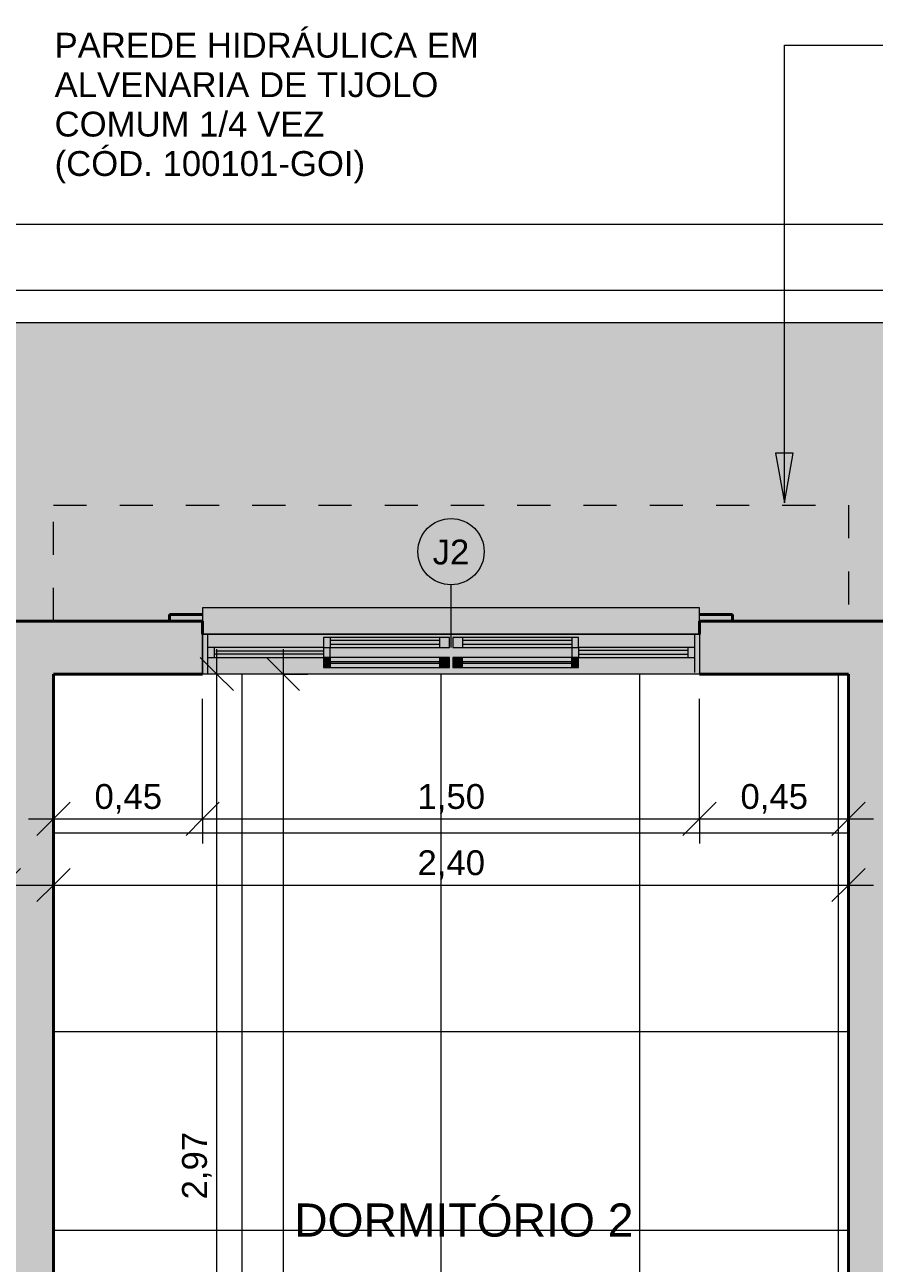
# Model space of a CAD drawing. Header units: metres. Extents: x -10.5 to 2.8, y -19.6 to -9.4.
# Tile 33 of 35: x -3.3 to -0.7, y -13.2 to -9.4. Entities that reach past the tile are written whole.
import ezdxf

# ---------------------------------------------------------------- set-up
doc = ezdxf.new("R2010")
doc.units = ezdxf.units.M
doc.linetypes.add('Projeção', pattern=[0.003969, 0.002381, -0.001587])
for name, color, linetype, lineweight in [('A-ANNO-DIMS', 7, 'Continuous', 9), ('A-ANNO-DIMS-50', 7, 'Continuous', 9), ('A-AREA-IDEN', 7, 'Continuous', 9), ('A-DETL-GENF', 7, 'Continuous', 5), ('A-FLOR', 7, 'Continuous', 5), ('A-FLOR-OVHD', 7, 'Projeção', 5), ('A-FLOR-PATT', 7, 'Continuous', 5), ('A-GLAZ', 7, 'Continuous', 5), ('A-GLAZ-IDEN', 7, 'Continuous', 9), ('A-WALL', 7, 'Continuous', 5), ('A-WALL-PATT', 7, 'Continuous', 5), ('G-ANNO-TEXT', 7, 'Continuous', 9), ('I-WALL', 7, 'Continuous', 5)]:
    doc.layers.add(name, color=color, linetype=linetype, lineweight=lineweight)
doc.layers.add('A-DETL', color=7, linetype='Continuous', lineweight=5, true_color=0x00a600)
doc.styles.add('Arial', font='arial.ttf', dxfattribs={"height": 0.1})
doc.styles.add('Arial_1', font='arial.ttf', dxfattribs={"height": 0.075})
doc.dimstyles.new('Com_linha__ref__contínua__-_Cor_Vermelha_Arial_1_5mm', dxfattribs={"dimscale": 0.3048, "dimtxt": 0.076519, "dimasz": 0.328084, "dimexe": 0.246063, "dimexo": 0.246063, "dimgap": 0.024606, "dimtad": 1, "dimrnd": 0.01, "dimzin": 0, "dimdsep": 46, "dimtxsty": 'Arial_1', "dimblk1": 'OBLIQUE', "dimblk2": 'OBLIQUE', "dimsah": 1, "dimcen": 0.09, "dimdle": 0.246063, "dimazin": 0, "dimtfac": 1, "dimtdec": 4, "dimtix": 1, "dimtmove": 0, "dimatfit": 3, "dimfxl": 1, "dimtvp": 1, "dimtolj": 1, "dimtzin": 0, "dimarcsym": 2})
doc.dimstyles.new('Com_linha__ref__contínua__-_Cor_Vermelha_Arial_1_5mm_1', dxfattribs={"dimscale": 0.3048, "dimtxt": 0.076519, "dimasz": 0.328084, "dimexe": 0.246063, "dimexo": 0.246063, "dimgap": 0.024606, "dimtad": 1, "dimrnd": 0.01, "dimzin": 0, "dimdsep": 46, "dimtxsty": 'Arial_1', "dimblk1": 'OBLIQUE', "dimblk2": 'OBLIQUE', "dimsah": 1, "dimcen": 0.09, "dimdle": 0.246063, "dimazin": 0, "dimtfac": 1, "dimtdec": 4, "dimtix": 1, "dimtmove": 2, "dimatfit": 3, "dimfxl": 1, "dimtvp": 1, "dimtolj": 1, "dimtzin": 0, "dimarcsym": 2})
doc.dimstyles.new('Com_linha__ref__contínua__-_Cor_Vermelha_Arial_1_5mm_2', dxfattribs={"dimscale": 0.3048, "dimtxt": 0.076519, "dimasz": 0.328084, "dimexe": 0.246063, "dimexo": 0.246063, "dimgap": 0.024606, "dimtad": 1, "dimdec": 1, "dimlfac": 100, "dimrnd": 0.1, "dimdsep": 46, "dimtxsty": 'Arial_1', "dimblk1": 'OBLIQUE', "dimblk2": 'OBLIQUE', "dimsah": 1, "dimcen": 0.09, "dimdle": 0.246063, "dimazin": 0, "dimtfac": 1, "dimtdec": 4, "dimtix": 1, "dimtmove": 0, "dimatfit": 3, "dimfxl": 1, "dimtvp": 1, "dimtolj": 1, "dimtzin": 0, "dimarcsym": 2})

# ---------------------------------------------------------------- blocks, each defined once
blk = doc.blocks.new('JANELA DE CORRE_VEL TERREO0')
at = {"layer": 'A-GLAZ', "true_color": 0xfffffe}
h = blk.add_hatch(color=7, dxfattribs=at)
h.paths.add_polyline_path([(-0.75, 0.08), (-0.75, -0.04), (0.75, -0.04), (0.75, 0.08), (0.0121, 0.08)])
h.paths.add_polyline_path([(-0.005, 0.06), (-0.005, 0.03), (-0.385, 0.03), (-0.385, 0.06), (-0.035, 0.06)])
h.paths.add_polyline_path([(0.0121, 0.06), (0.385, 0.06), (0.385, 0.03), (0.005, 0.03), (0.005, 0.06)])
at = {"layer": 'A-GLAZ', "lineweight": 15}
for p, q in [((-0.75, -0.04), (-0.75, 0.08)), ((-0.735, -0.04), (-0.735, 0.075)), ((0.735, -0.04), (0.735, 0.08)), ((0.75, -0.04), (0.75, 0.08)), ((-0.385, 0.03), (-0.735, 0.03)), ((-0.735, 0), (-0.385, 0)), ((-0.715, 0), (-0.715, 0.03)), ((-0.385, 0.02), (-0.715, 0.02)), ((-0.715, 0.009), (-0.385, 0.009)), ((-0.385, 0), (-0.385, 0.03)), ((-0.005, 0), (-0.385, 0)), ((-0.385, 0), (-0.385, -0.03)), ((-0.365, 0), (-0.365, 0.03)), ((-0.365, -0.03), (-0.365, 0)), ((0.385, 0), (0.005, 0)), ((0.005, 0), (0.005, -0.03)), ((0.035, -0.03), (0.035, 0)), ((0.365, 0.03), (0.365, 0)), ((0.365, -0.03), (0.365, 0)), ((0.385, 0), (0.385, 0.03)), ((0.735, 0.03), (0.385, 0.03)), ((0.385, 0.02), (0.715, 0.02)), ((0.71, 0.01), (0.385, 0.01)), ((0.385, 0), (0.735, 0)), ((0.385, -0.03), (0.385, 0)), ((0.715, 0), (0.715, 0.03)), ((-0.385, -0.03), (-0.005, -0.03)), ((-0.035, -0.01), (-0.365, -0.01)), ((-0.365, -0.021), (-0.035, -0.021)), ((-0.035, -0.03), (-0.035, 0)), ((-0.005, -0.03), (-0.005, 0)), ((0.005, -0.03), (0.385, -0.03)), ((0.365, -0.01), (0.035, -0.01)), ((0.035, -0.021), (0.365, -0.021))]:
    blk.add_line(p, q, dxfattribs=at)
at = {"layer": 'A-GLAZ'}
for p, q in [((-0.75, 0.08), (0.75, 0.08)), ((-0.75, -0.04), (-0.75, 0.08)), ((0.75, 0.08), (0.75, -0.04))]:
    blk.add_line(p, q, dxfattribs=at)
blk = doc.blocks.new('Paredes 1 - Paredes 1-2288142-NIVEL TERREO')
at = {"layer": 'A-WALL', "lineweight": 50, "true_color": 0x808080}
h = blk.add_hatch(color=8, dxfattribs=at)
h.paths.add_polyline_path([(-3.6836, -11.235), (-3.6836, -11.215), (-3.7836, -11.215), (-3.7836, -11.235)])
h.paths.add_polyline_path([(-4.5836, -11.235), (-4.5836, -11.215), (-4.6836, -11.215), (-4.6836, -11.235)])
h.paths.add_polyline_path([(-1.1736, -11.235), (-1.1736, -11.215), (-1.2736, -11.215), (-1.2736, -11.235)])
h.paths.add_polyline_path([(-2.8736, -11.235), (-2.7736, -11.235), (-2.7736, -11.215), (-2.8736, -11.215)])
h.paths.add_polyline_path([(-5.5936, -11.235), (-5.4936, -11.235), (-5.4936, -11.215), (-5.5936, -11.215), (-5.5936, -11.219)])
h.paths.add_polyline_path([(-7.1914, -11.235), (-7.0936, -11.235), (-7.0936, -11.215), (-7.1936, -11.215), (-7.1936, -11.235)])
at = {"layer": 'A-WALL', "lineweight": 50}
for p, q in [((-2.7736, -11.215), (-2.8736, -11.215)), ((-2.8736, -11.215), (-2.8736, -11.235)), ((-1.1736, -11.215), (-1.2736, -11.215)), ((-1.1736, -11.235), (-1.1736, -11.215)), ((-2.8736, -11.235), (-2.7736, -11.235)), ((-1.2736, -11.235), (-1.1736, -11.235))]:
    blk.add_line(p, q, dxfattribs=at)
blk = doc.blocks.new('TAG - Janela - Janela-2098303-NIVEL TERREO')
at = {"layer": 'A-GLAZ-IDEN'}
blk.add_circle((0, 0), 0.002, dxfattribs=at)
blk = doc.blocks.new('DIMBLOCK14-NIVEL TERREO')
at = {"layer": 'A-ANNO-DIMS-50', "color": 242, "true_color": 0xbd2b2e}
for p, q in [((-2.7736, -11.8321), (-2.7736, -11.47)), ((-1.2736, -11.8321), (-1.2736, -11.47)), ((-2.7736, -11.8321), (-2.7236, -11.7821)), ((-1.2736, -11.8321), (-1.2236, -11.7821)), ((-2.7736, -11.8321), (-2.8236, -11.8821)), ((-2.7736, -11.8321), (-1.2736, -11.8321)), ((-2.7736, -11.8321), (-2.7736, -11.9071)), ((-1.2736, -11.8321), (-1.3236, -11.8821)), ((-1.2736, -11.8321), (-1.2736, -11.9071))]:
    blk.add_line(p, q, dxfattribs=at)
at = {"layer": 'A-ANNO-DIMS-50', "color": 0, "insert": (-2.1249, -11.7272), "char_height": 0.075, "width": 0.242979, "attachment_point": 1, "line_spacing_factor": 0.941778, "style": 'Arial_1'}
blk.add_mtext('1,50', dxfattribs=at)
blk = doc.blocks.new('_Oblique')
at = {"color": 0, "linetype": 'ByBlock', "lineweight": -2}
blk.add_line((-0.5, -0.5), (0.5, 0.5), dxfattribs=at)
blk = doc.blocks.new('DIMBLOCK19-NIVEL TERREO')
at = {"layer": 'A-ANNO-DIMS-50', "color": 242, "true_color": 0xbd2b2e}
for p, q in [((-3.4337, -12.0321), (-3.4337, -11.9571)), ((-3.3737, -12.0321), (-3.3737, -11.9571)), ((-3.4337, -12.0321), (-3.3837, -11.9821)), ((-3.3737, -12.0321), (-3.3237, -11.9821)), ((-3.5087, -12.0321), (-3.2987, -12.0321)), ((-3.4337, -12.0321), (-3.4837, -12.0821)), ((-3.4337, -12.0321), (-3.4337, -12.0364)), ((-3.3737, -12.0321), (-3.4237, -12.0821)), ((-3.3737, -12.0321), (-3.3737, -12.0364))]:
    blk.add_line(p, q, dxfattribs=at)
at = {"layer": 'A-ANNO-DIMS-50', "color": 0, "insert": (-3.4325, -11.9272), "char_height": 0.075, "width": 0.069221, "attachment_point": 1, "line_spacing_factor": 0.941778, "style": 'Arial_1'}
blk.add_mtext('6', dxfattribs=at)
blk = doc.blocks.new('DIMBLOCK33-NIVEL TERREO')
at = {"layer": 'A-ANNO-DIMS-50', "color": 242, "true_color": 0xbd2b2e}
for p, q in [((-7.7037, -10.2365), (-7.7037, -10.1615)), ((-0.6636, -10.2365), (-0.6636, -10.1615)), ((-7.7037, -10.2365), (-7.6537, -10.1865)), ((-0.6636, -10.2365), (-0.6136, -10.1865)), ((-7.7037, -10.2365), (-7.7537, -10.2865)), ((-7.7037, -10.2365), (-0.6636, -10.2365)), ((-7.7037, -10.2365), (-7.7037, -11.16)), ((-0.6636, -10.2365), (-0.7136, -10.2865)), ((-0.6636, -10.2365), (-0.6636, -11.16))]:
    blk.add_line(p, q, dxfattribs=at)
at = {"layer": 'A-ANNO-DIMS-50', "color": 0, "insert": (-3.8985, -10.1316), "char_height": 0.075, "width": 0.242979, "attachment_point": 1, "line_spacing_factor": 0.941778, "style": 'Arial_1'}
blk.add_mtext('7,04', dxfattribs=at)
blk = doc.blocks.new('DIMBLOCK35-NIVEL TERREO')
at = {"layer": 'A-ANNO-DIMS-50', "color": 242, "true_color": 0xbd2b2e}
for p, q in [((-8.6037, -10.0365), (-8.6037, -9.9615)), ((0.2364, -10.0365), (0.2364, -9.9615)), ((-8.6037, -10.0365), (-8.5537, -9.9865)), ((0.2364, -10.0365), (0.2864, -9.9865)), ((-8.6787, -10.0365), (0.3114, -10.0365)), ((-8.6037, -10.0365), (-8.6537, -10.0865)), ((-8.6037, -10.0365), (-8.6037, -10.26)), ((0.2364, -10.0365), (0.1864, -10.0865)), ((0.2364, -10.0365), (0.2364, -10.26))]:
    blk.add_line(p, q, dxfattribs=at)
at = {"layer": 'A-ANNO-DIMS-50', "color": 0, "insert": (-3.8881, -9.9316), "char_height": 0.075, "width": 0.242979, "attachment_point": 1, "line_spacing_factor": 0.941778, "style": 'Arial_1'}
blk.add_mtext('8,84', dxfattribs=at)
blk = doc.blocks.new('DIMBLOCK60-NIVEL TERREO')
at = {"layer": 'A-ANNO-DIMS-50', "color": 242, "true_color": 0xbd2b2e}
for p, q in [((-2.7307, -14.44), (-2.7307, -11.32)), ((-2.7307, -11.395), (-2.7807, -11.345)), ((-2.7307, -11.395), (-2.8057, -11.395)), ((-2.7307, -11.395), (-2.6807, -11.445)), ((-2.7307, -11.395), (-2.7264, -11.395)), ((-2.7307, -14.365), (-2.7807, -14.315)), ((-2.7307, -14.365), (-3.1487, -14.365)), ((-2.7307, -14.365), (-2.6807, -14.415)), ((-2.7307, -14.365), (-2.6557, -14.365))]:
    blk.add_line(p, q, dxfattribs=at)
at = {"layer": 'A-ANNO-DIMS-50', "color": 0, "insert": (-2.8356, -12.9813), "char_height": 0.075, "width": 0.242979, "attachment_point": 1, "rotation": 90, "line_spacing_factor": 0.941778, "style": 'Arial_1'}
blk.add_mtext('2,97', dxfattribs=at)
blk = doc.blocks.new('DIMBLOCK61-NIVEL TERREO')
at = {"layer": 'A-ANNO-DIMS-50', "color": 242, "true_color": 0xbd2b2e}
for p, q in [((-2.5307, -11.32), (-2.5307, -15.39)), ((-2.5307, -11.395), (-2.5807, -11.345)), ((-2.5307, -11.395), (-2.535, -11.395)), ((-2.5307, -11.395), (-2.4807, -11.445)), ((-2.5307, -11.395), (-2.4557, -11.395)), ((-2.5307, -15.315), (-2.5807, -15.265)), ((-2.5307, -15.315), (-2.535, -15.315)), ((-2.5307, -15.315), (-2.4807, -15.365)), ((-2.5307, -15.315), (-2.4557, -15.315))]:
    blk.add_line(p, q, dxfattribs=at)
at = {"layer": 'A-ANNO-DIMS-50', "color": 0, "insert": (-2.6356, -13.4563), "char_height": 0.075, "width": 0.242979, "attachment_point": 1, "rotation": 90, "line_spacing_factor": 0.941778, "style": 'Arial_1'}
blk.add_mtext('3,92', dxfattribs=at)
blk = doc.blocks.new('DIMBLOCK62-NIVEL TERREO')
at = {"layer": 'A-ANNO-DIMS-50', "color": 242, "true_color": 0xbd2b2e}
for p, q in [((-2.7736, -11.8321), (-2.7736, -11.47)), ((-3.2237, -11.8321), (-3.2237, -11.7571)), ((-3.2237, -11.8321), (-3.1737, -11.7821)), ((-2.7736, -11.8321), (-2.7236, -11.7821)), ((-3.2987, -11.8321), (-2.6986, -11.8321)), ((-3.2237, -11.8321), (-3.2737, -11.8821)), ((-3.2237, -11.8321), (-3.2237, -11.8364)), ((-2.7736, -11.8321), (-2.8236, -11.8821)), ((-2.7736, -11.8321), (-2.7736, -11.9071))]:
    blk.add_line(p, q, dxfattribs=at)
at = {"layer": 'A-ANNO-DIMS-50', "color": 0, "insert": (-3.0999, -11.7272), "char_height": 0.075, "width": 0.242979, "attachment_point": 1, "line_spacing_factor": 0.941778, "style": 'Arial_1'}
blk.add_mtext('0,45', dxfattribs=at)
blk = doc.blocks.new('DIMBLOCK63-NIVEL TERREO')
at = {"layer": 'A-ANNO-DIMS-50', "color": 242, "true_color": 0xbd2b2e}
for p, q in [((-1.2736, -11.8321), (-1.2736, -11.47)), ((-0.8236, -11.8321), (-0.8236, -11.7571)), ((-1.2736, -11.8321), (-1.2236, -11.7821)), ((-0.8236, -11.8321), (-0.7736, -11.7821)), ((-1.3486, -11.8321), (-0.7486, -11.8321)), ((-1.2736, -11.8321), (-1.3236, -11.8821)), ((-1.2736, -11.8321), (-1.2736, -11.9071)), ((-0.8236, -11.8321), (-0.8736, -11.8821)), ((-0.8236, -11.8321), (-0.8236, -11.8364))]:
    blk.add_line(p, q, dxfattribs=at)
at = {"layer": 'A-ANNO-DIMS-50', "color": 0, "insert": (-1.1499, -11.7272), "char_height": 0.075, "width": 0.242979, "attachment_point": 1, "line_spacing_factor": 0.941778, "style": 'Arial_1'}
blk.add_mtext('0,45', dxfattribs=at)
blk = doc.blocks.new('DIMBLOCK64-NIVEL TERREO')
at = {"layer": 'A-ANNO-DIMS-50', "color": 242, "true_color": 0xbd2b2e}
for p, q in [((-3.2237, -12.0321), (-3.2237, -11.9571)), ((-0.8236, -12.0321), (-0.8236, -11.9571)), ((-3.2237, -12.0321), (-3.1737, -11.9821)), ((-0.8236, -12.0321), (-0.7736, -11.9821)), ((-3.2987, -12.0321), (-0.7486, -12.0321)), ((-3.2237, -12.0321), (-3.2737, -12.0821)), ((-3.2237, -12.0321), (-3.2237, -12.0364)), ((-0.8236, -12.0321), (-0.8736, -12.0821)), ((-0.8236, -12.0321), (-0.8236, -12.0364))]:
    blk.add_line(p, q, dxfattribs=at)
at = {"layer": 'A-ANNO-DIMS-50', "color": 0, "insert": (-2.1249, -11.9272), "char_height": 0.075, "width": 0.242979, "attachment_point": 1, "line_spacing_factor": 0.941778, "style": 'Arial_1'}
blk.add_mtext('2,40', dxfattribs=at)

msp = doc.modelspace()

# ---------------------------------------------------------------- hatches: boundary and pattern name
at = {"layer": 'A-DETL-GENF', "true_color": 0xc0c0c0}
msp.add_hatch(color=9, dxfattribs=at).paths.add_polyline_path([(-1.9684, -11.275), (-1.2736, -11.275), (-1.2736, -11.195), (-2.7736, -11.1952), (-2.7736, -11.275), (-2.0206, -11.275)])
at = {"layer": 'A-DETL-GENF', "true_color": 0x808080}
h = msp.add_hatch(color=8, dxfattribs=at)
h.paths.add_polyline_path([(-6.2336, -18.235), (-5.9136, -18.235), (-5.9136, -18.075), (-6.0136, -18.075), (-6.0136, -17.995), (-6.1736, -17.995), (-6.1736, -18.075), (-6.2336, -18.075), (-6.2336, -18.225)])
h.paths.add_polyline_path([(-3.3197, -18.235), (-2.8823, -18.235), (-2.8823, -18.075), (-3.3197, -18.075), (-3.3197, -18.225)])
h.paths.add_polyline_path([(-5.1436, -14.365), (-4.9836, -14.365), (-4.9836, -14.275), (-4.9336, -14.275), (-4.9336, -14.115), (-4.9836, -14.115), (-4.9836, -14.005), (-5.1436, -14.005), (-5.1436, -14.115)])
h.paths.add_polyline_path([(-3.3737, -11.46), (-3.2237, -11.46), (-3.2237, -11.395), (-3.1205, -11.395), (-3.1205, -11.235), (-3.5627, -11.235), (-3.5627, -11.395), (-3.3737, -11.395)])
at = {"layer": 'A-DETL-GENF', "true_color": 0xffffff}
for points in [[(-2.4086, -11.375), (-2.3886, -11.375), (-2.3886, -11.345), (-2.4086, -11.345), (-2.4086, -11.362)], [(-2.0586, -11.375), (-2.0286, -11.375), (-2.0286, -11.345), (-2.0586, -11.345), (-2.0586, -11.362)], [(-2.0186, -11.375), (-1.9886, -11.375), (-1.9886, -11.345), (-2.0186, -11.345), (-2.0186, -11.362)], [(-1.655, -11.375), (-1.6386, -11.375), (-1.6386, -11.345), (-1.6586, -11.345), (-1.6586, -11.375)]]:
    msp.add_hatch(color=7, dxfattribs=at).paths.add_polyline_path(points)
h = msp.add_hatch(color=7, dxfattribs=at)
h.paths.add_polyline_path([(-2.3886, -11.375), (-2.0586, -11.375), (-2.0586, -11.362), (-2.3886, -11.362)])
h.paths.add_polyline_path([(-2.0586, -11.358), (-2.0586, -11.345), (-2.3886, -11.345), (-2.3886, -11.358), (-2.0728, -11.358)])
at = {"layer": 'A-DETL-GENF', "true_color": 0xe1ffff}
for points in [[(-2.2818, -11.362), (-2.0586, -11.362), (-2.0586, -11.358), (-2.3886, -11.358), (-2.3886, -11.362), (-2.3862, -11.362)], [(-1.8639, -11.362), (-1.6586, -11.362), (-1.6586, -11.358), (-1.9886, -11.358), (-1.9886, -11.362), (-1.9684, -11.362)]]:
    msp.add_hatch(color=7, dxfattribs=at).paths.add_polyline_path(points)
at = {"layer": 'A-DETL-GENF', "true_color": 0xffffff}
h = msp.add_hatch(color=7, dxfattribs=at)
h.paths.add_polyline_path([(-1.9886, -11.375), (-1.6586, -11.375), (-1.6586, -11.362), (-1.9886, -11.362)])
h.paths.add_polyline_path([(-1.8639, -11.358), (-1.6586, -11.358), (-1.6586, -11.345), (-1.9886, -11.345), (-1.9886, -11.358), (-1.9684, -11.358)])
at = {"layer": 'A-FLOR-PATT', "true_color": 0xd8d8d8}
h = msp.add_hatch(color=254, dxfattribs=at)
h.paths.add_polyline_path([(1.4064, -18.075), (1.4064, -14.3149), (0.5064, -14.315), (0.5064, -16.075), (0.5264, -16.075), (0.5264, -16.175), (0.5464, -16.175), (0.5458, -17.375), (0.5264, -17.375), (0.5264, -17.475), (0.5064, -17.475), (0.5064, -18.075), (0.5697, -18.075)])
h.paths.add_polyline_path([(-8.6037, -14.315), (-7.7037, -14.315), (-7.7037, -11.235), (-7.1936, -11.235), (-7.1936, -11.215), (-7.0936, -11.215), (-7.0936, -11.195), (-5.5936, -11.1952), (-5.5936, -11.215), (-5.4936, -11.215), (-5.4936, -11.235), (-4.6836, -11.235), (-4.6836, -11.215), (-4.5836, -11.215), (-4.5836, -11.195), (-3.7836, -11.1953), (-3.7836, -11.215), (-3.6836, -11.215), (-3.6836, -11.235), (-2.8736, -11.235), (-2.8736, -11.215), (-2.7736, -11.215), (-2.7736, -11.195), (-1.2736, -11.1952), (-1.2736, -11.215), (-1.1736, -11.215), (-1.1736, -11.235), (-0.6636, -11.235), (-0.6636, -12.115), (0.2364, -12.115), (0.2364, -10.335), (-8.6037, -10.335), (-8.6037, -13.115), (-9.2336, -13.115), (-9.2336, -14.315)])
at = {"layer": 'A-FLOR-PATT', "true_color": 0x787878}
h = msp.add_hatch(dxfattribs=at)
h.set_pattern_fill('FP_8', color=8, style=0, pattern_type=2)
h.set_pattern_definition([(0, (-2.654, -16.075), (0, 0.6), []), (90, (-2.654, -16.075), (-0.6, 4e-17), [])])
h.paths.add_polyline_path([(0.3464, -18.075), (0.3464, -15.475), (-3.3837, -15.475), (-3.3834, -15.235), (-3.2629, -15.235), (-3.2629, -15.255), (-3.2237, -15.255), (-3.2237, -15.315), (-0.8236, -15.315), (-0.8236, -11.395), (-3.2237, -11.395), (-3.2237, -14.375), (-3.2537, -14.375), (-3.2537, -14.395), (-3.3837, -14.395), (-3.3837, -14.275), (-4.9836, -14.275), (-4.9836, -14.395), (-5.1136, -14.395), (-5.1136, -14.375), (-5.1436, -14.375), (-5.1436, -11.395), (-7.5437, -11.395), (-7.5437, -15.315), (-5.1436, -15.315), (-5.1436, -15.255), (-5.1043, -15.255), (-5.1043, -15.235), (-4.9836, -15.235), (-4.9836, -15.475), (-6.0136, -15.475), (-6.0136, -18.075), (-5.2136, -18.075), (-5.2136, -17.575), (-4.0136, -17.575), (-4.0136, -18.075), (-3.2137, -18.075), (-3.2137, -17.275), (-3.2337, -17.275), (-3.2337, -16.405), (-2.8637, -16.405), (-2.8637, -18.075), (0.0728, -18.075)])
h.paths.add_polyline_path([(-4.6136, -17.7955), (-4.6084, -17.7948), (-4.6036, -17.7928), (-4.5985, -17.7885), (-4.5963, -17.7855), (-4.5943, -17.7807), (-4.5936, -17.7755), (-4.5943, -17.7703), (-4.5963, -17.7655), (-4.5994, -17.7614), (-4.6036, -17.7582), (-4.6084, -17.7562), (-4.6136, -17.7555), (-4.6188, -17.7562), (-4.6236, -17.7582), (-4.6277, -17.7614), (-4.6309, -17.7655), (-4.6329, -17.7703), (-4.6336, -17.7755), (-4.6321, -17.7826), (-4.6309, -17.7855), (-4.6263, -17.7907), (-4.6233, -17.7929), (-4.6188, -17.7948), (-4.6158, -17.7952)])
h.paths.add_polyline_path([(-5.8632, -15.2918), (-5.906, -15.2904), (-5.9477, -15.2803), (-5.9477, -15.2439), (-5.9577, -15.2439), (-5.9577, -15.2339), (-5.9977, -15.2339), (-5.9977, -15.1939), (-5.9579, -15.1939), (-5.9579, -15.1839), (-5.9479, -15.1839), (-5.9479, -15.1486), (-5.9062, -15.1386), (-5.861, -15.1376), (-5.8211, -15.1445), (-5.8279, -15.1639), (-5.8633, -15.158), (-5.8947, -15.158), (-5.9279, -15.1639), (-5.9279, -15.1839), (-5.9179, -15.1839), (-5.9179, -15.1939), (-5.1133, -15.1939), (-5.1133, -15.2339), (-5.9177, -15.2339), (-5.9177, -15.2439), (-5.9277, -15.2439), (-5.9277, -15.265), (-5.8946, -15.271), (-5.8609, -15.271), (-5.8277, -15.265), (-5.8209, -15.2845), (-5.8609, -15.2914)])
h.paths.add_polyline_path([(-2.5041, -15.2918), (-2.5464, -15.2845), (-2.5396, -15.265), (-2.5041, -15.271), (-2.4727, -15.271), (-2.4396, -15.265), (-2.4396, -15.2439), (-2.4496, -15.2439), (-2.4496, -15.2339), (-3.254, -15.2339), (-3.254, -15.1939), (-2.4494, -15.1939), (-2.4494, -15.1839), (-2.4394, -15.1839), (-2.4394, -15.1639), (-2.4726, -15.158), (-2.5062, -15.158), (-2.5394, -15.1639), (-2.5462, -15.1445), (-2.504, -15.1372), (-2.4611, -15.1386), (-2.4194, -15.1486), (-2.4194, -15.1839), (-2.4094, -15.1839), (-2.4094, -15.1939), (-2.3696, -15.1939), (-2.3696, -15.2339), (-2.4096, -15.2339), (-2.4096, -15.2439), (-2.4196, -15.2439), (-2.4196, -15.2803), (-2.4612, -15.2904), (-2.4727, -15.2908)])
at = {"layer": 'A-WALL-PATT', "true_color": 0x808080}
h = msp.add_hatch(color=8, dxfattribs=at)
h.paths.add_polyline_path([(-0.8236, -11.395), (-0.8236, -11.235), (-1.2736, -11.235), (-1.2736, -11.395)])
h.paths.add_polyline_path([(-2.7736, -11.395), (-2.7736, -11.235), (-3.1205, -11.235), (-3.1205, -11.395), (-3.013, -11.395)])
for points in [[(-0.7436, -15.315), (-0.6636, -15.315), (-0.6636, -11.235), (-0.8236, -11.235), (-0.8236, -15.315)], [(-3.3737, -14.115), (-3.2237, -14.115), (-3.2237, -11.46), (-3.3737, -11.46), (-3.3737, -13.9493)]]:
    msp.add_hatch(color=8, dxfattribs=at).paths.add_polyline_path(points)
at = {"layer": 'G-ANNO-TEXT'}
msp.add_hatch(color=256, dxfattribs=at).paths.add_polyline_path([(-1.0173, -10.8782), (-0.9909, -10.7282), (-1.0438, -10.7282)])

# ---------------------------------------------------------------- linework, layer by layer
at = {"layer": 'A-DETL', "color": 7}
for p, q in [((-1.2736, -11.195), (-2.7736, -11.195)), ((-2.7736, -11.195), (-2.7736, -11.235)), ((-1.2736, -11.235), (-1.2736, -11.195)), ((-2.0586, -11.358), (-2.3886, -11.358)), ((-2.3886, -11.362), (-2.0586, -11.362)), ((-1.6586, -11.358), (-1.9886, -11.358)), ((-1.9886, -11.362), (-1.6586, -11.362))]:
    msp.add_line(p, q, dxfattribs=at)
at = {"layer": 'A-DETL', "color": 7, "lineweight": 50}
for p, q in [((-3.1205, -11.235), (-3.5627, -11.235)), ((-2.7736, -11.235), (-2.7736, -11.275)), ((-1.2736, -11.275), (-1.2736, -11.235)), ((-3.2237, -11.46), (-3.2237, -11.395)), ((-3.2237, -11.395), (-3.1205, -11.395))]:
    msp.add_line(p, q, dxfattribs=at)
at = {"layer": 'A-DETL', "color": 7, "lineweight": 25}
msp.add_line((-2.7736, -11.275), (-1.2736, -11.275), dxfattribs=at)
at = {"layer": 'A-DETL', "color": 7, "lineweight": 15}
for p, q in [((-2.4086, -11.345), (-2.4086, -11.375)), ((-2.3886, -11.345), (-2.4086, -11.345)), ((-2.3886, -11.345), (-2.3886, -11.358)), ((-2.0586, -11.345), (-2.3886, -11.345)), ((-2.3886, -11.358), (-2.3886, -11.362)), ((-2.3886, -11.362), (-2.3886, -11.375)), ((-2.0586, -11.345), (-2.0586, -11.358)), ((-2.0286, -11.345), (-2.0586, -11.345)), ((-2.0586, -11.362), (-2.0586, -11.358)), ((-2.0586, -11.362), (-2.0586, -11.375)), ((-2.0286, -11.375), (-2.0286, -11.345)), ((-1.9886, -11.345), (-2.0186, -11.345)), ((-2.0186, -11.345), (-2.0186, -11.375)), ((-1.6586, -11.345), (-1.9886, -11.345)), ((-1.9886, -11.358), (-1.9886, -11.345)), ((-1.9886, -11.358), (-1.9886, -11.362)), ((-1.9886, -11.375), (-1.9886, -11.362)), ((-1.6386, -11.345), (-1.6586, -11.345)), ((-1.6586, -11.358), (-1.6586, -11.345)), ((-1.6586, -11.362), (-1.6586, -11.358)), ((-1.6586, -11.375), (-1.6586, -11.362)), ((-1.6386, -11.375), (-1.6386, -11.345)), ((-2.4086, -11.375), (-2.3886, -11.375)), ((-2.3886, -11.375), (-2.0586, -11.375)), ((-2.0586, -11.375), (-2.0286, -11.375)), ((-2.0186, -11.375), (-1.9886, -11.375)), ((-1.9886, -11.375), (-1.6586, -11.375)), ((-1.6586, -11.375), (-1.6386, -11.375))]:
    msp.add_line(p, q, dxfattribs=at)
at = {"layer": 'A-FLOR'}
msp.add_line((0.2364, -10.335), (-8.6037, -10.335), dxfattribs=at)
at = {"layer": 'A-FLOR-OVHD'}
for p, q in [((-3.2237, -11.235), (-3.2237, -10.885)), ((-3.2237, -10.885), (-0.8236, -10.885)), ((-0.8236, -10.885), (-0.8236, -11.235))]:
    msp.add_line(p, q, dxfattribs=at)
at = {"layer": 'A-GLAZ-IDEN'}
msp.add_line((-2.0236, -11.315), (-2.0236, -11.1255), dxfattribs=at)
at = {"layer": 'G-ANNO-TEXT'}
for p, q in [((-1.0173, -9.4964), (0.0531, -9.4964)), ((-1.0173, -10.8782), (-1.0173, -9.4964)), ((-0.9909, -10.7282), (-1.0438, -10.7282)), ((-1.0438, -10.7282), (-1.0173, -10.8782)), ((-1.0173, -10.8782), (-0.9909, -10.7282))]:
    msp.add_line(p, q, dxfattribs=at)
at = {"layer": 'I-WALL', "lineweight": 50}
for p, q in [((-2.7736, -11.235), (-3.1205, -11.235)), ((-0.6636, -11.235), (-1.2736, -11.235)), ((-3.1205, -11.395), (-2.7736, -11.395)), ((-1.2736, -11.395), (-0.8236, -11.395)), ((-0.8236, -11.395), (-0.8236, -15.315)), ((-3.2237, -14.365), (-3.2237, -11.46))]:
    msp.add_line(p, q, dxfattribs=at)

# ---------------------------------------------------------------- block references
at = {"layer": 'A-GLAZ', "rotation": 180}
msp.add_blockref('JANELA DE CORRE_VEL TERREO0', (-2.0236, -11.315), dxfattribs=at)
at = {"layer": 'A-GLAZ-IDEN', "xscale": 49.99999999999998, "yscale": 49.99999999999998, "zscale": 49.99999999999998}
msp.add_blockref('TAG - Janela - Janela-2098303-NIVEL TERREO', (-2.0236, -11.0255), dxfattribs=at)
at = {"layer": 'A-WALL', "lineweight": 50}
msp.add_blockref('Paredes 1 - Paredes 1-2288142-NIVEL TERREO', (0, 0), dxfattribs=at)

# ---------------------------------------------------------------- texts
at = {"layer": 'A-AREA-IDEN', "insert": (-2.4972, -12.9936), "char_height": 0.1, "width": 1.254641, "attachment_point": 1, "style": 'Arial'}
msp.add_mtext('DORMITÓRIO 2', dxfattribs=at)
at = {"layer": 'A-GLAZ-IDEN', "insert": (-2.0792, -10.9892), "char_height": 0.075, "width": 0.136287, "attachment_point": 1, "style": 'Arial_1'}
msp.add_mtext('J2', dxfattribs=at)
at = {"layer": 'G-ANNO-TEXT', "char_height": 0.075, "attachment_point": 1, "style": 'Arial_1'}
for s, insert, width in [('PAREDE HIDRÁULICA EM ', (-3.2204, -9.4589), 1.595358), ('ALVENARIA DE TIJOLO ', (-3.2204, -9.578), 1.447046), ('COMUM 1/4 VEZ ', (-3.2204, -9.6971), 1.038185), ('(CÓD. 100101-GOI)', (-3.2204, -9.8161), 1.158438)]:
    msp.add_mtext(s, dxfattribs=dict(at, insert=insert, width=width))

# ---------------------------------------------------------------- dimensions: what is measured, and where the dimension line sits
at = {"layer": 'A-ANNO-DIMS', "color": 242, "true_color": 0xbd2b2e}
for base, p1, p2, override, picture, middle in [((0.2364, -10.0365), (-8.6037, -10.335), (0.2364, -10.335), {"dimpost": '<>', "dimfxl": 8.8401}, 'DIMBLOCK35-NIVEL TERREO', (-3.7666, -9.9816)), ((-0.6636, -10.2365), (-7.7037, -11.235), (-0.6636, -11.235), {"dimpost": '<>', "dimfxl": 7.0401}, 'DIMBLOCK33-NIVEL TERREO', (-3.777, -10.1816))]:
    dim = msp.add_linear_dim(base=base, p1=p1, p2=p2, dimstyle='Com_linha__ref__contínua__-_Cor_Vermelha_Arial_1_5mm_1', override=override, dxfattribs=at)
    dim.commit()
    dim.dimension.update_dxf_attribs({"geometry": picture, "text_midpoint": middle, "dimtype": 160})
for base, p1, p2, override, picture, middle in [((-2.7307, -11.395), (-3.2237, -14.365), (-2.8014, -11.395), {"dimpost": '<>', "dimfxl": 2.999871}, 'DIMBLOCK60-NIVEL TERREO', (-2.7765, -12.88)), ((-2.5307, -15.315), (-2.46, -11.395), (-2.46, -15.315), {"dimpost": '<>', "dimfxl": 3.92}, 'DIMBLOCK61-NIVEL TERREO', (-2.5765, -13.355))]:
    dim = msp.add_linear_dim(base=base, p1=p1, p2=p2, angle=90, dimstyle='Com_linha__ref__contínua__-_Cor_Vermelha_Arial_1_5mm', override=override, dxfattribs=at)
    dim.commit()
    dim.dimension.update_dxf_attribs({"geometry": picture, "text_midpoint": middle})
for base, p1, p2, dimstyle, override, picture, middle in [((-2.7736, -11.8321), (-3.2237, -11.7614), (-2.7736, -11.395), 'Com_linha__ref__contínua__-_Cor_Vermelha_Arial_1_5mm', {"dimpost": '<>', "dimfxl": 0.580312}, 'DIMBLOCK62-NIVEL TERREO', (-2.9987, -11.7863)), ((-1.2736, -11.8321), (-2.7736, -11.395), (-1.2736, -11.395), 'Com_linha__ref__contínua__-_Cor_Vermelha_Arial_1_5mm', {"dimpost": '<>', "dimfxl": 1.5}, 'DIMBLOCK14-NIVEL TERREO', (-2.0236, -11.7863)), ((-0.8236, -11.8321), (-1.2736, -11.395), (-0.8236, -11.7614), 'Com_linha__ref__contínua__-_Cor_Vermelha_Arial_1_5mm', {"dimpost": '<>', "dimfxl": 0.580312}, 'DIMBLOCK63-NIVEL TERREO', (-1.0486, -11.7863)), ((-3.3737, -12.0321), (-3.4337, -11.9614), (-3.3737, -11.9614), 'Com_linha__ref__contínua__-_Cor_Vermelha_Arial_1_5mm_2', {"dimpost": '<>', "dimfxl": 0.06}, 'DIMBLOCK19-NIVEL TERREO', (-3.4037, -11.9863)), ((-0.8236, -12.0321), (-3.2237, -11.9614), (-0.8236, -11.9614), 'Com_linha__ref__contínua__-_Cor_Vermelha_Arial_1_5mm', {"dimpost": '<>', "dimfxl": 2.4001}, 'DIMBLOCK64-NIVEL TERREO', (-2.0236, -11.9863))]:
    dim = msp.add_linear_dim(base=base, p1=p1, p2=p2, dimstyle=dimstyle, override=override, dxfattribs=at)
    dim.commit()
    dim.dimension.update_dxf_attribs({"geometry": picture, "text_midpoint": middle})

doc.saveas('drawing.dxf')
